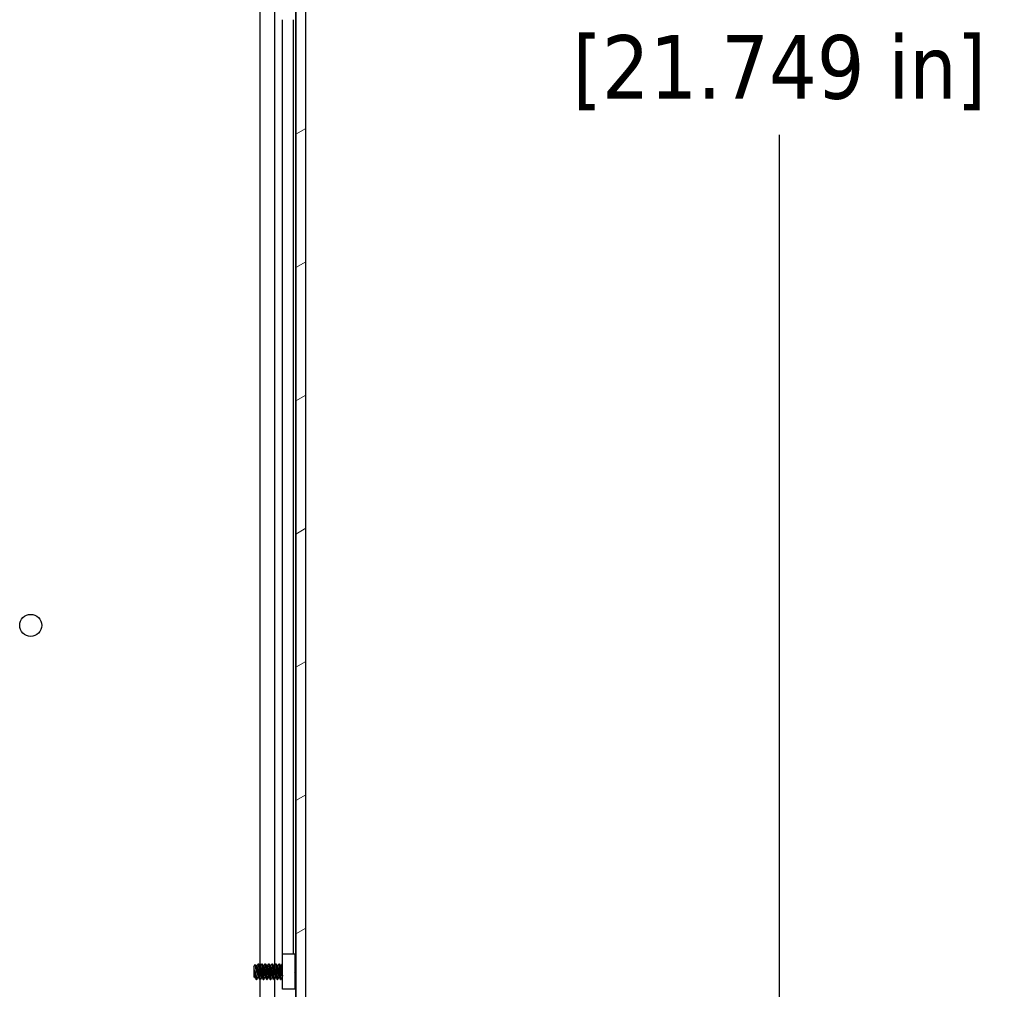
# Model space of a CAD drawing. Header units: millimetres. Extents: x 64 to 1798, y 64 to 1382.
# Tile 52 of 76: x 1000 to 1181, y 572 to 750. Entities that reach past the tile are written whole.
import ezdxf

# ---------------------------------------------------------------- set-up
doc = ezdxf.new("R2010")
doc.units = ezdxf.units.MM
doc.header["$LTSCALE"] = 6.666667
for name, color, linetype, lineweight in [('Dimension (ANSI)', 7, 'Continuous', 25), ('Hatch (ANSI)', 7, 'Continuous', 18), ('Visible (ANSI)', 7, 'Continuous', 25)]:
    doc.layers.add(name, color=color, linetype=linetype, lineweight=lineweight)
doc.styles.add('Note Text (ANSI)', font='tahoma.ttf')
doc.dimstyles.new('Default - mm (ANSI)', dxfattribs={"dimscale": 6.666667, "dimtxt": 1.75, "dimasz": 1.5, "dimexe": 2, "dimexo": 1, "dimgap": 0.8, "dimtad": 0, "dimtih": 1, "dimtoh": 1, "dimrnd": 1e-08, "dimzin": 0, "dimdsep": 46, "dimtxsty": 'Note Text (ANSI)', "dimblk": 'Filled-2', "dimcen": 0.09, "dimdle": 10, "dimclrd": 256, "dimclre": 256, "dimclrt": 256, "dimadec": 1, "dimazin": 0, "dimtfac": 1.741714, "dimtofl": 0, "dimtmove": 0, "dimatfit": 3, "dimldrblk": 'Filled-1', "dimfxl": 1, "dimtolj": 1, "dimtzin": 0, "dimlwd": -1, "dimlwe": -1, "dimarcsym": 0})

# ---------------------------------------------------------------- blocks, each defined once
blk = doc.blocks.new('Filled-2')
at = {"color": 0}
for p, q in [((0, 0), (-1, 0.167)), ((-1, 0.167), (-1, -0.167)), ((-1, 0), (0, 0)), ((-1, -0.167), (0, 0))]:
    blk.add_line(p, q, dxfattribs=at)
at = {"color": 0, "flags": 128}
blk.add_lwpolyline([(-1, -0.167), (0, 0), (-1, 0.167), (-1, -0.167)], dxfattribs=at)
at = {"color": 0}
blk.add_solid([(-1, -0.167), (0, 0), (-1, 0.167), (-1, -0.167)], dxfattribs=at)
blk = doc.blocks.new('*D11')
at = {"layer": 'Defpoints', "color": 0, "transparency": 16777216}
for p in [(1044.53, 1029.48), (1139.68, 1029.48), (1044.53, 477.05)]:
    blk.add_point(p, dxfattribs=at)
at = {"layer": 'Dimension (ANSI)', "transparency": 16777216}
for p, q in [((1051.2, 1029.48), (1153.01, 1029.48)), ((1139.68, 1019.48), (1139.68, 777.64)), ((1139.68, 487.05), (1139.68, 728.89)), ((1051.2, 477.05), (1153.01, 477.05))]:
    blk.add_line(p, q, dxfattribs=at)
at = {"layer": 'Dimension (ANSI)', "transparency": 16777216, "xscale": 10, "yscale": 10, "zscale": 10}
for p, rotation in [((1139.68, 1029.48), 90), ((1139.68, 477.05), 270)]:
    blk.add_blockref('Filled-2', p, dxfattribs=dict(at, rotation=rotation))
at = {"layer": 'Dimension (ANSI)', "transparency": 16777216, "char_height": 11.6667, "attachment_point": 5, "style": 'Note Text (ANSI)'}
for s, insert in [('\\A1; 552.43 mm', (1139.68, 764.67)), ('\\A1;[21.749 in]', (1139.68, 740.3))]:
    blk.add_mtext(s, dxfattribs=dict(at, insert=insert))
blk = doc.blocks.new('Filled-1')
at = {"color": 0}
for p, q in [((0, 0), (-1, 0.333)), ((-1, 0.333), (-1, -0.333)), ((-1, 0), (0, 0)), ((-1, -0.333), (0, 0))]:
    blk.add_line(p, q, dxfattribs=at)
at = {"color": 0, "flags": 128}
blk.add_lwpolyline([(-1, -0.333), (0, 0), (-1, 0.333), (-1, -0.333)], dxfattribs=at)
at = {"color": 0}
blk.add_solid([(-1, -0.333), (0, 0), (-1, 0.333), (-1, -0.333)], dxfattribs=at)

msp = doc.modelspace()

# ---------------------------------------------------------------- hatches: boundary and pattern name
at = {"layer": 'Hatch (ANSI)'}
h = msp.add_hatch(dxfattribs=at)
h.set_pattern_fill('ANSI31', color=256, scale=169.333333, angle=-15, style=0)
h.set_pattern_definition([(30, (0, 0), (-10.58333, 18.33087), [])])
h.paths.add_polyline_path([(1051.0369, 480.9635), (1052.8403, 480.9635), (1052.8403, 1025.5649), (1051.0369, 1025.5649)])

# ---------------------------------------------------------------- linework, layer by layer
at = {"layer": 'Visible (ANSI)'}
for p, q in [((1051.0369, 1025.5649), (1051.0369, 480.9635)), ((1052.8403, 480.9635), (1052.8403, 1025.5649)), ((1044.4746, 576.457), (1044.4746, 751.8418)), ((1047.1813, 576.7156), (1047.1813, 752.0711)), ((1050.9982, 576.7463), (1050.9982, 751.9821)), ((1048.5852, 578.7142), (1048.5852, 750.0142)), ((1050.6172, 578.7142), (1050.6172, 750.0142)), ((1048.5672, 578.7142), (1050.8672, 578.7142)), ((1048.5672, 572.2142), (1048.5672, 578.7142)), ((1050.8672, 578.7142), (1050.8672, 572.2142)), ((1043.3153, 576.4104), (1043.6383, 576.7334)), ((1043.3153, 576.4104), (1043.3153, 574.5181)), ((1043.8015, 576.457), (1043.8709, 576.457)), ((1044.109, 576.8866), (1044.1884, 576.8866)), ((1044.4365, 576.457), (1044.5059, 576.457)), ((1044.744, 576.8866), (1044.8234, 576.8866)), ((1045.0715, 576.457), (1045.1409, 576.457)), ((1045.379, 576.8866), (1045.4584, 576.8866)), ((1045.7065, 576.457), (1045.7759, 576.457)), ((1046.014, 576.8866), (1046.0934, 576.8866)), ((1046.3415, 576.457), (1046.4109, 576.457)), ((1046.649, 576.8866), (1046.7284, 576.8866)), ((1046.9765, 576.457), (1047.0459, 576.457)), ((1047.284, 576.8866), (1047.3634, 576.8866)), ((1047.6115, 576.457), (1047.6809, 576.457)), ((1047.919, 576.8866), (1047.9984, 576.8866)), ((1048.2465, 576.457), (1048.3159, 576.457)), ((1048.554, 576.8866), (1048.5672, 576.8866)), ((1050.8672, 576.6153), (1051.0369, 576.785)), ((1043.3153, 574.5181), (1043.4341, 574.3993)), ((1043.362, 575.7874), (1043.362, 575.0195)), ((1043.474, 574.4714), (1043.5435, 574.4714)), ((1043.7915, 574.0418), (1043.7915, 574.4677)), ((1044.109, 574.4714), (1044.1785, 574.4714)), ((1044.744, 574.4714), (1044.8135, 574.4714)), ((1045.379, 574.4714), (1045.4485, 574.4714)), ((1046.014, 574.4714), (1046.0835, 574.4714)), ((1046.649, 574.4714), (1046.7185, 574.4714)), ((1047.1813, 490.3742), (1047.1813, 574.2711)), ((1047.284, 574.4714), (1047.3535, 574.4714)), ((1047.919, 574.4714), (1047.9885, 574.4714)), ((1048.554, 574.4714), (1048.5672, 574.4714)), ((1050.9567, 574.2236), (1051.0369, 574.1434)), ((1050.9982, 490.3742), (1050.9982, 574.1821)), ((1043.7915, 574.0418), (1043.8709, 574.0418)), ((1044.4265, 574.0418), (1044.5059, 574.0418)), ((1044.4746, 490.3742), (1044.4746, 574.0418)), ((1045.0615, 574.0418), (1045.1409, 574.0418)), ((1045.6965, 574.0418), (1045.7759, 574.0418)), ((1046.3315, 574.0418), (1046.4109, 574.0418)), ((1046.9665, 574.0418), (1047.0459, 574.0418)), ((1047.6015, 574.0418), (1047.6809, 574.0418)), ((1048.2365, 574.0418), (1048.3159, 574.0418)), ((1050.8672, 572.2142), (1048.5672, 572.2142))]:
    msp.add_line(p, q, dxfattribs=at)
msp.add_circle((1002.4082, 638.9542), 2.0193, dxfattribs=at)
msp.add_ellipse((1048.4705, 575.4642), major_axis=(0, 0.343), ratio=0.10685664, start_param=0.4127074, end_param=2.72888525, dxfattribs=at)
for points, knots in [([(1043.7405, 575.4642), (1043.7337, 575.6225), (1043.7276, 575.7467), (1043.7168, 575.9562), (1043.7108, 576.0631), (1043.6962, 576.2989), (1043.6878, 576.4175), (1043.6759, 576.5578), (1043.6721, 576.5988), (1043.6603, 576.6983), (1043.6516, 576.7333), (1043.6413, 576.7355), (1043.6398, 576.7349), (1043.6383, 576.7334)], [-0.327507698, -0.327507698, -0.327507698, -0.327507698, -0.298679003, -0.298679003, -0.265137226, -0.265137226, -0.218249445, -0.218249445, -0.194983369, -0.194983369, -0.148477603, -0.148477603, -0.140894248, -0.140894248, -0.140894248, -0.140894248]), ([(1048.4558, 575.7784), (1048.4664, 575.8216), (1048.4818, 575.8664), (1048.5201, 575.9456), (1048.542, 575.9813), (1048.5672, 576.0143)], [0, 0, 0, 0, 0.0142453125, 0.0142453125, 0.0267228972, 0.0267228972, 0.0267228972, 0.0267228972]), ([(1043.4458, 574.4037), (1043.4401, 574.3935), (1043.4342, 574.3952), (1043.4194, 574.4295), (1043.4105, 574.4778), (1043.3943, 574.6214), (1043.3877, 574.699), (1043.3756, 574.841), (1043.3688, 574.9271), (1043.362, 575.0195)], [-0.0993809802, -0.0993809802, -0.0993809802, -0.0993809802, -0.0821352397, -0.0821352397, -0.0557038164, -0.0557038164, -0.030124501, -0.030124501, 0, 0, 0, 0]), ([(1043.4354, 575.4642), (1043.4454, 575.412), (1043.4647, 575.3132), (1043.5088, 575.0928), (1043.5272, 575.0019), (1043.5741, 574.7748), (1043.6016, 574.6447), (1043.6618, 574.3754), (1043.6869, 574.2748), (1043.7364, 574.1252), (1043.7642, 574.0691), (1043.7915, 574.0418)], [-0.169469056, -0.169469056, -0.169469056, -0.169469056, -0.142100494, -0.142100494, -0.122546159, -0.122546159, -0.091769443, -0.091769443, -0.050399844, -0.050399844, 0, 0, 0, 0]), ([(1043.7915, 574.4677), (1043.7831, 574.6037), (1043.7743, 574.7606), (1043.7656, 574.9313), (1043.7612, 575.0166), (1043.7569, 575.1039), (1043.7527, 575.1931), (1043.7485, 575.2823), (1043.7443, 575.3741), (1043.7405, 575.4642)], [0, 0, 0, 0, 0.00054045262, 0.00054045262, 0.00054045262, 0.00081067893, 0.00081067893, 0.00081067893, 0.00108090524, 0.00108090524, 0.00108090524, 0.00108090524]), ([(1048.5672, 574.9142), (1048.5528, 574.933), (1048.5395, 574.9527), (1048.5112, 575.0004), (1048.497, 575.0292), (1048.473, 575.0887), (1048.4632, 575.1198), (1048.4558, 575.15)], [0.0124956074, 0.0124956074, 0.0124956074, 0.0124956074, 0.0195994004, 0.0195994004, 0.029259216, 0.029259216, 0.0392505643, 0.0392505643, 0.0392505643, 0.0392505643]), ([(1050.9567, 574.2236), (1050.9488, 574.2316), (1050.9408, 574.2648), (1050.9267, 574.3703), (1050.9195, 574.4482), (1050.9013, 574.686), (1050.8923, 574.8173), (1050.8778, 575.0485), (1050.8724, 575.139), (1050.8672, 575.2313)], [-0.529903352, -0.529903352, -0.529903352, -0.529903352, -0.438646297, -0.438646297, -0.360774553, -0.360774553, -0.293383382, -0.293383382, -0.252937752, -0.252937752, -0.252937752, -0.252937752])]:
    msp.add_open_spline(points, degree=3, knots=knots, dxfattribs=at)
for points in [[(1043.6483, 576.7297), (1043.7025, 576.633), (1043.7567, 576.5363), (1043.8112, 576.4398)], [(1043.861, 576.457), (1043.9393, 576.5959), (1044.0173, 576.735), (1044.0951, 576.8742)], [(1044.2024, 576.8742), (1044.2834, 576.7293), (1044.3646, 576.5844), (1044.4462, 576.4398)], [(1044.496, 576.457), (1044.5743, 576.5959), (1044.6523, 576.735), (1044.7301, 576.8742)], [(1044.8374, 576.8742), (1044.9184, 576.7293), (1044.9996, 576.5844), (1045.0812, 576.4398)], [(1045.131, 576.457), (1045.2093, 576.5959), (1045.2873, 576.735), (1045.3651, 576.8742)], [(1045.4724, 576.8742), (1045.5534, 576.7293), (1045.6346, 576.5844), (1045.7162, 576.4398)], [(1045.766, 576.457), (1045.8443, 576.5959), (1045.9223, 576.735), (1046.0001, 576.8742)], [(1046.1074, 576.8742), (1046.1884, 576.7293), (1046.2696, 576.5844), (1046.3512, 576.4398)], [(1046.401, 576.457), (1046.4793, 576.5959), (1046.5573, 576.735), (1046.6351, 576.8742)], [(1046.7424, 576.8742), (1046.8234, 576.7293), (1046.9046, 576.5844), (1046.9862, 576.4398)], [(1047.036, 576.457), (1047.1143, 576.5959), (1047.1923, 576.735), (1047.2701, 576.8742)], [(1047.3774, 576.8742), (1047.4584, 576.7293), (1047.5396, 576.5844), (1047.6212, 576.4398)], [(1047.671, 576.457), (1047.7493, 576.5959), (1047.8273, 576.735), (1047.9051, 576.8742)], [(1048.0124, 576.8742), (1048.0934, 576.7293), (1048.1746, 576.5844), (1048.2562, 576.4398)], [(1048.306, 576.457), (1048.3843, 576.5959), (1048.4623, 576.735), (1048.5401, 576.8742)], [(1051.0217, 576.7698), (1051.0267, 576.7789), (1051.0318, 576.7879), (1051.0369, 576.797)], [(1043.362, 575.7874), (1043.3886, 575.6886), (1043.4133, 575.5788), (1043.4354, 575.4642)], [(1043.484, 574.4714), (1043.4712, 574.4488), (1043.4585, 574.4262), (1043.4458, 574.4037)], [(1043.7595, 574.0865), (1043.6845, 574.2207), (1043.6093, 574.3548), (1043.5338, 574.4887)], [(1044.119, 574.4714), (1044.0406, 574.3325), (1043.9627, 574.1934), (1043.8849, 574.0543)], [(1044.4126, 574.0543), (1044.3315, 574.1992), (1044.2504, 574.3441), (1044.1688, 574.4887)], [(1044.754, 574.4714), (1044.6756, 574.3325), (1044.5977, 574.1934), (1044.5199, 574.0543)], [(1045.0476, 574.0543), (1044.9665, 574.1992), (1044.8854, 574.3441), (1044.8038, 574.4887)], [(1045.389, 574.4714), (1045.3106, 574.3325), (1045.2327, 574.1934), (1045.1549, 574.0543)], [(1045.6826, 574.0543), (1045.6015, 574.1992), (1045.5204, 574.3441), (1045.4388, 574.4887)], [(1046.024, 574.4714), (1045.9456, 574.3325), (1045.8677, 574.1934), (1045.7899, 574.0543)], [(1046.3176, 574.0543), (1046.2365, 574.1992), (1046.1554, 574.3441), (1046.0738, 574.4887)], [(1046.659, 574.4714), (1046.5806, 574.3325), (1046.5027, 574.1934), (1046.4249, 574.0543)], [(1046.9526, 574.0543), (1046.8715, 574.1992), (1046.7904, 574.3441), (1046.7088, 574.4887)], [(1047.294, 574.4714), (1047.2156, 574.3325), (1047.1377, 574.1934), (1047.0599, 574.0543)], [(1047.5876, 574.0543), (1047.5065, 574.1992), (1047.4254, 574.3441), (1047.3438, 574.4887)], [(1047.929, 574.4714), (1047.8506, 574.3325), (1047.7727, 574.1934), (1047.6949, 574.0543)], [(1048.2226, 574.0543), (1048.1415, 574.1992), (1048.0604, 574.3441), (1047.9788, 574.4887)], [(1048.564, 574.4714), (1048.4856, 574.3325), (1048.4077, 574.1934), (1048.3299, 574.0543)], [(1050.9618, 574.2185), (1050.9311, 574.1638), (1050.9005, 574.109), (1050.8699, 574.0543)]]:
    msp.add_open_spline(points, degree=3, dxfattribs=at)
for points, weights, knots in [([(1043.8112, 576.4398), (1043.8289, 576.4084), (1043.8445, 576.324), (1043.8974, 576.0374), (1043.9503, 575.4642), (1044.0032, 574.891), (1044.0561, 574.6044), (1044.0807, 574.4714), (1044.109, 574.4714)], [0.941196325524, 0.956426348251, 1, 0.866025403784, 1, 0.866025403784, 1, 0.933012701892, 0.933012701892], [0.0799454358, 0.0799454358, 0.0799454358, 0.0833333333, 0.0833333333, 0.09375, 0.09375, 0.1041666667, 0.1041666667, 0.109375, 0.109375, 0.109375]), ([(1043.8709, 576.457), (1043.8993, 576.457), (1043.9238, 576.324), (1043.9768, 576.0374), (1044.0297, 575.4642), (1044.0826, 574.891), (1044.1355, 574.6044), (1044.1511, 574.52), (1044.1688, 574.4887)], [0.933012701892, 0.933012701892, 1, 0.866025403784, 1, 0.866025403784, 1, 0.956426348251, 0.941196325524], [0.078125, 0.078125, 0.078125, 0.0833333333, 0.0833333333, 0.09375, 0.09375, 0.1041666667, 0.1041666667, 0.1075545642, 0.1075545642, 0.1075545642]), ([(1044.0951, 576.8742), (1044.1308, 576.938), (1044.162, 576.6961), (1044.2149, 576.2855), (1044.2678, 575.4642)], [0.937106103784, 0.916453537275, 1, 0.866025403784, 1], [0.0768375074, 0.0768375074, 0.0768375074, 0.0833333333, 0.0833333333, 0.09375, 0.09375, 0.09375]), ([(1044.1884, 576.8866), (1044.2168, 576.8866), (1044.2413, 576.6961), (1044.2943, 576.2855), (1044.3472, 575.4642)], [0.933012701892, 0.933012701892, 1, 0.866025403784, 1], [0.140625, 0.140625, 0.140625, 0.1458333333, 0.1458333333, 0.15625, 0.15625, 0.15625]), ([(1044.4462, 576.4398), (1044.4639, 576.4084), (1044.4795, 576.324), (1044.5324, 576.0374), (1044.5853, 575.4642), (1044.6382, 574.891), (1044.6911, 574.6044), (1044.7157, 574.4714), (1044.744, 574.4714)], [0.941196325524, 0.956426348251, 1, 0.866025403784, 1, 0.866025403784, 1, 0.933012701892, 0.933012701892], [0.1424454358, 0.1424454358, 0.1424454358, 0.1458333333, 0.1458333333, 0.15625, 0.15625, 0.1666666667, 0.1666666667, 0.171875, 0.171875, 0.171875]), ([(1044.5059, 576.457), (1044.5343, 576.457), (1044.5588, 576.324), (1044.6118, 576.0374), (1044.6647, 575.4642), (1044.7176, 574.891), (1044.7705, 574.6044), (1044.7861, 574.52), (1044.8038, 574.4887)], [0.933012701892, 0.933012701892, 1, 0.866025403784, 1, 0.866025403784, 1, 0.956426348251, 0.941196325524], [0.140625, 0.140625, 0.140625, 0.1458333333, 0.1458333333, 0.15625, 0.15625, 0.1666666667, 0.1666666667, 0.1700545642, 0.1700545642, 0.1700545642]), ([(1044.7301, 576.8742), (1044.7658, 576.938), (1044.797, 576.6961), (1044.8499, 576.2855), (1044.9028, 575.4642)], [0.937106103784, 0.916453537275, 1, 0.866025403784, 1], [0.1393375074, 0.1393375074, 0.1393375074, 0.1458333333, 0.1458333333, 0.15625, 0.15625, 0.15625]), ([(1044.8234, 576.8866), (1044.8518, 576.8866), (1044.8763, 576.6961), (1044.9293, 576.2855), (1044.9822, 575.4642)], [0.933012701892, 0.933012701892, 1, 0.866025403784, 1], [0.203125, 0.203125, 0.203125, 0.2083333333, 0.2083333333, 0.21875, 0.21875, 0.21875]), ([(1045.0812, 576.4398), (1045.0989, 576.4084), (1045.1145, 576.324), (1045.1674, 576.0374), (1045.2203, 575.4642), (1045.2732, 574.891), (1045.3261, 574.6044), (1045.3507, 574.4714), (1045.379, 574.4714)], [0.941196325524, 0.956426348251, 1, 0.866025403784, 1, 0.866025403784, 1, 0.933012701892, 0.933012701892], [0.2049454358, 0.2049454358, 0.2049454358, 0.2083333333, 0.2083333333, 0.21875, 0.21875, 0.2291666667, 0.2291666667, 0.234375, 0.234375, 0.234375]), ([(1045.1409, 576.457), (1045.1693, 576.457), (1045.1938, 576.324), (1045.2468, 576.0374), (1045.2997, 575.4642), (1045.3526, 574.891), (1045.4055, 574.6044), (1045.4211, 574.52), (1045.4388, 574.4887)], [0.933012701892, 0.933012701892, 1, 0.866025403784, 1, 0.866025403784, 1, 0.956426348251, 0.941196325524], [0.203125, 0.203125, 0.203125, 0.2083333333, 0.2083333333, 0.21875, 0.21875, 0.2291666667, 0.2291666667, 0.2325545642, 0.2325545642, 0.2325545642]), ([(1045.3651, 576.8742), (1045.4008, 576.938), (1045.432, 576.6961), (1045.4849, 576.2855), (1045.5378, 575.4642)], [0.937106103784, 0.916453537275, 1, 0.866025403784, 1], [0.2018375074, 0.2018375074, 0.2018375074, 0.2083333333, 0.2083333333, 0.21875, 0.21875, 0.21875]), ([(1045.4584, 576.8866), (1045.4868, 576.8866), (1045.5113, 576.6961), (1045.5643, 576.2855), (1045.6172, 575.4642)], [0.933012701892, 0.933012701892, 1, 0.866025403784, 1], [0.265625, 0.265625, 0.265625, 0.2708333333, 0.2708333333, 0.28125, 0.28125, 0.28125]), ([(1045.7162, 576.4398), (1045.7339, 576.4084), (1045.7495, 576.324), (1045.8024, 576.0374), (1045.8553, 575.4642), (1045.9082, 574.891), (1045.9611, 574.6044), (1045.9857, 574.4714), (1046.014, 574.4714)], [0.941196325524, 0.956426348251, 1, 0.866025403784, 1, 0.866025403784, 1, 0.933012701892, 0.933012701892], [0.2674454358, 0.2674454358, 0.2674454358, 0.2708333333, 0.2708333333, 0.28125, 0.28125, 0.2916666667, 0.2916666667, 0.296875, 0.296875, 0.296875]), ([(1045.7759, 576.457), (1045.8043, 576.457), (1045.8288, 576.324), (1045.8818, 576.0374), (1045.9347, 575.4642), (1045.9876, 574.891), (1046.0405, 574.6044), (1046.0561, 574.52), (1046.0738, 574.4887)], [0.933012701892, 0.933012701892, 1, 0.866025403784, 1, 0.866025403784, 1, 0.956426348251, 0.941196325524], [0.265625, 0.265625, 0.265625, 0.2708333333, 0.2708333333, 0.28125, 0.28125, 0.2916666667, 0.2916666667, 0.2950545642, 0.2950545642, 0.2950545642]), ([(1046.0001, 576.8742), (1046.0358, 576.938), (1046.067, 576.6961), (1046.1199, 576.2855), (1046.1728, 575.4642)], [0.937106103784, 0.916453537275, 1, 0.866025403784, 1], [0.2643375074, 0.2643375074, 0.2643375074, 0.2708333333, 0.2708333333, 0.28125, 0.28125, 0.28125]), ([(1046.0934, 576.8866), (1046.1218, 576.8866), (1046.1463, 576.6961), (1046.1993, 576.2855), (1046.2522, 575.4642)], [0.933012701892, 0.933012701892, 1, 0.866025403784, 1], [0.328125, 0.328125, 0.328125, 0.3333333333, 0.3333333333, 0.34375, 0.34375, 0.34375]), ([(1046.3512, 576.4398), (1046.3689, 576.4084), (1046.3845, 576.324), (1046.4374, 576.0374), (1046.4903, 575.4642), (1046.5432, 574.891), (1046.5961, 574.6044), (1046.6207, 574.4714), (1046.649, 574.4714)], [0.941196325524, 0.956426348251, 1, 0.866025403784, 1, 0.866025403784, 1, 0.933012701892, 0.933012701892], [0.3299454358, 0.3299454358, 0.3299454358, 0.3333333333, 0.3333333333, 0.34375, 0.34375, 0.3541666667, 0.3541666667, 0.359375, 0.359375, 0.359375]), ([(1046.4109, 576.457), (1046.4393, 576.457), (1046.4638, 576.324), (1046.5168, 576.0374), (1046.5697, 575.4642), (1046.6226, 574.891), (1046.6755, 574.6044), (1046.6911, 574.52), (1046.7088, 574.4887)], [0.933012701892, 0.933012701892, 1, 0.866025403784, 1, 0.866025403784, 1, 0.956426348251, 0.941196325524], [0.328125, 0.328125, 0.328125, 0.3333333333, 0.3333333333, 0.34375, 0.34375, 0.3541666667, 0.3541666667, 0.3575545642, 0.3575545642, 0.3575545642]), ([(1046.6351, 576.8742), (1046.6708, 576.938), (1046.702, 576.6961), (1046.7549, 576.2855), (1046.8078, 575.4642)], [0.937106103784, 0.916453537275, 1, 0.866025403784, 1], [0.3268375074, 0.3268375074, 0.3268375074, 0.3333333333, 0.3333333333, 0.34375, 0.34375, 0.34375]), ([(1046.7284, 576.8866), (1046.7568, 576.8866), (1046.7813, 576.6961), (1046.8343, 576.2855), (1046.8872, 575.4642)], [0.933012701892, 0.933012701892, 1, 0.866025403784, 1], [0.390625, 0.390625, 0.390625, 0.3958333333, 0.3958333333, 0.40625, 0.40625, 0.40625]), ([(1046.9862, 576.4398), (1047.0039, 576.4084), (1047.0195, 576.324), (1047.0724, 576.0374), (1047.1253, 575.4642), (1047.1782, 574.891), (1047.2311, 574.6044), (1047.2557, 574.4714), (1047.284, 574.4714)], [0.941196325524, 0.956426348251, 1, 0.866025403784, 1, 0.866025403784, 1, 0.933012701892, 0.933012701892], [0.3924454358, 0.3924454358, 0.3924454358, 0.3958333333, 0.3958333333, 0.40625, 0.40625, 0.4166666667, 0.4166666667, 0.421875, 0.421875, 0.421875]), ([(1047.0459, 576.457), (1047.0743, 576.457), (1047.0988, 576.324), (1047.1518, 576.0374), (1047.2047, 575.4642), (1047.2576, 574.891), (1047.3105, 574.6044), (1047.3261, 574.52), (1047.3438, 574.4887)], [0.933012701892, 0.933012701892, 1, 0.866025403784, 1, 0.866025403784, 1, 0.956426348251, 0.941196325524], [0.390625, 0.390625, 0.390625, 0.3958333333, 0.3958333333, 0.40625, 0.40625, 0.4166666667, 0.4166666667, 0.4200545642, 0.4200545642, 0.4200545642]), ([(1047.2701, 576.8742), (1047.3058, 576.938), (1047.337, 576.6961), (1047.3899, 576.2855), (1047.4428, 575.4642)], [0.937106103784, 0.916453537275, 1, 0.866025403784, 1], [0.3893375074, 0.3893375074, 0.3893375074, 0.3958333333, 0.3958333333, 0.40625, 0.40625, 0.40625]), ([(1047.3634, 576.8866), (1047.3918, 576.8866), (1047.4163, 576.6961), (1047.4693, 576.2855), (1047.5222, 575.4642)], [0.933012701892, 0.933012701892, 1, 0.866025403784, 1], [0.453125, 0.453125, 0.453125, 0.4583333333, 0.4583333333, 0.46875, 0.46875, 0.46875]), ([(1047.6212, 576.4398), (1047.6389, 576.4084), (1047.6545, 576.324), (1047.7074, 576.0374), (1047.7603, 575.4642), (1047.8132, 574.891), (1047.8661, 574.6044), (1047.8907, 574.4714), (1047.919, 574.4714)], [0.941196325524, 0.956426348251, 1, 0.866025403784, 1, 0.866025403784, 1, 0.933012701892, 0.933012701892], [0.4549454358, 0.4549454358, 0.4549454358, 0.4583333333, 0.4583333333, 0.46875, 0.46875, 0.4791666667, 0.4791666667, 0.484375, 0.484375, 0.484375]), ([(1047.6809, 576.457), (1047.7093, 576.457), (1047.7338, 576.324), (1047.7868, 576.0374), (1047.8397, 575.4642), (1047.8926, 574.891), (1047.9455, 574.6044), (1047.9611, 574.52), (1047.9788, 574.4887)], [0.933012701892, 0.933012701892, 1, 0.866025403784, 1, 0.866025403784, 1, 0.956426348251, 0.941196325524], [0.453125, 0.453125, 0.453125, 0.4583333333, 0.4583333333, 0.46875, 0.46875, 0.4791666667, 0.4791666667, 0.4825545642, 0.4825545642, 0.4825545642]), ([(1047.9051, 576.8742), (1047.9408, 576.938), (1047.972, 576.6961), (1048.0249, 576.2855), (1048.0778, 575.4642)], [0.937106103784, 0.916453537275, 1, 0.866025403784, 1], [0.4518375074, 0.4518375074, 0.4518375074, 0.4583333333, 0.4583333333, 0.46875, 0.46875, 0.46875]), ([(1047.9984, 576.8866), (1048.0268, 576.8866), (1048.0513, 576.6961), (1048.1043, 576.2855), (1048.1572, 575.4642)], [0.933012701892, 0.933012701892, 1, 0.866025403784, 1], [0.515625, 0.515625, 0.515625, 0.5208333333, 0.5208333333, 0.53125, 0.53125, 0.53125]), ([(1048.2562, 576.4398), (1048.2739, 576.4084), (1048.2895, 576.324), (1048.3424, 576.0374), (1048.3953, 575.4642), (1048.4482, 574.891), (1048.5011, 574.6044), (1048.5257, 574.4714), (1048.554, 574.4714)], [0.941196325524, 0.956426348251, 1, 0.866025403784, 1, 0.866025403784, 1, 0.933012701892, 0.933012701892], [0.5174454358, 0.5174454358, 0.5174454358, 0.5208333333, 0.5208333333, 0.53125, 0.53125, 0.5416666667, 0.5416666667, 0.546875, 0.546875, 0.546875]), ([(1048.3159, 576.457), (1048.3443, 576.457), (1048.3688, 576.324), (1048.4061, 576.1221), (1048.4478, 575.7334)], [0.933012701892, 0.933012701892, 1, 0.901722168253, 0.947628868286], [0.515625, 0.515625, 0.515625, 0.5208333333, 0.5208333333, 0.5284745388, 0.5284745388, 0.5284745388]), ([(1043.362, 575.7874), (1043.3793, 575.6303), (1043.3947, 575.4642), (1043.4476, 574.891), (1043.5005, 574.6044), (1043.5161, 574.52), (1043.5338, 574.4887)], [0.941670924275, 0.957095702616, 1, 0.866025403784, 1, 0.956426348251, 0.941196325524], [0.0279141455, 0.0279141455, 0.0279141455, 0.03125, 0.03125, 0.0416666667, 0.0416666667, 0.0450545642, 0.0450545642, 0.0450545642]), ([(1043.362, 575.0195), (1043.3936, 574.7533), (1043.4211, 574.6044), (1043.4457, 574.4714), (1043.474, 574.4714)], [0.933829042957, 0.925617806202, 1, 0.933012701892, 0.933012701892], [0.0358833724, 0.0358833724, 0.0358833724, 0.0416666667, 0.0416666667, 0.046875, 0.046875, 0.046875]), ([(1043.7915, 574.4677), (1043.8055, 574.3293), (1043.818, 574.2324), (1043.8492, 573.9904), (1043.8849, 574.0543)], [0.948065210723, 0.96476686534, 1, 0.916453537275, 0.937106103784], [0.10142725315, 0.10142725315, 0.10142725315, 0.10416666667, 0.10416666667, 0.11066249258, 0.11066249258, 0.11066249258]), ([(1044.2678, 575.4642), (1044.3207, 574.643), (1044.3736, 574.2324), (1044.3982, 574.0418), (1044.4265, 574.0418)], [1, 0.866025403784, 1, 0.933012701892, 0.933012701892], [0.09375, 0.09375, 0.09375, 0.1041666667, 0.1041666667, 0.109375, 0.109375, 0.109375]), ([(1044.3472, 575.4642), (1044.4001, 574.643), (1044.453, 574.2324), (1044.4842, 573.9904), (1044.5199, 574.0543)], [1, 0.866025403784, 1, 0.916453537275, 0.937106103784], [0.15625, 0.15625, 0.15625, 0.1666666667, 0.1666666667, 0.1731624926, 0.1731624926, 0.1731624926]), ([(1044.9028, 575.4642), (1044.9557, 574.643), (1045.0086, 574.2324), (1045.0332, 574.0418), (1045.0615, 574.0418)], [1, 0.866025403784, 1, 0.933012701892, 0.933012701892], [0.15625, 0.15625, 0.15625, 0.1666666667, 0.1666666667, 0.171875, 0.171875, 0.171875]), ([(1044.9822, 575.4642), (1045.0351, 574.643), (1045.088, 574.2324), (1045.1192, 573.9904), (1045.1549, 574.0543)], [1, 0.866025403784, 1, 0.916453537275, 0.937106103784], [0.21875, 0.21875, 0.21875, 0.2291666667, 0.2291666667, 0.2356624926, 0.2356624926, 0.2356624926]), ([(1045.5378, 575.4642), (1045.5907, 574.643), (1045.6436, 574.2324), (1045.6682, 574.0418), (1045.6965, 574.0418)], [1, 0.866025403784, 1, 0.933012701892, 0.933012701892], [0.21875, 0.21875, 0.21875, 0.2291666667, 0.2291666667, 0.234375, 0.234375, 0.234375]), ([(1045.6172, 575.4642), (1045.6701, 574.643), (1045.723, 574.2324), (1045.7542, 573.9904), (1045.7899, 574.0543)], [1, 0.866025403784, 1, 0.916453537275, 0.937106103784], [0.28125, 0.28125, 0.28125, 0.2916666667, 0.2916666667, 0.2981624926, 0.2981624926, 0.2981624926]), ([(1046.1728, 575.4642), (1046.2257, 574.643), (1046.2786, 574.2324), (1046.3032, 574.0418), (1046.3315, 574.0418)], [1, 0.866025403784, 1, 0.933012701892, 0.933012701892], [0.28125, 0.28125, 0.28125, 0.2916666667, 0.2916666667, 0.296875, 0.296875, 0.296875]), ([(1046.2522, 575.4642), (1046.3051, 574.643), (1046.358, 574.2324), (1046.3892, 573.9904), (1046.4249, 574.0543)], [1, 0.866025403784, 1, 0.916453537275, 0.937106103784], [0.34375, 0.34375, 0.34375, 0.3541666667, 0.3541666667, 0.3606624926, 0.3606624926, 0.3606624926]), ([(1046.8078, 575.4642), (1046.8607, 574.643), (1046.9136, 574.2324), (1046.9382, 574.0418), (1046.9665, 574.0418)], [1, 0.866025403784, 1, 0.933012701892, 0.933012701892], [0.34375, 0.34375, 0.34375, 0.3541666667, 0.3541666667, 0.359375, 0.359375, 0.359375]), ([(1046.8872, 575.4642), (1046.9401, 574.643), (1046.993, 574.2324), (1047.0242, 573.9904), (1047.0599, 574.0543)], [1, 0.866025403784, 1, 0.916453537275, 0.937106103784], [0.40625, 0.40625, 0.40625, 0.4166666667, 0.4166666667, 0.4231624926, 0.4231624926, 0.4231624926]), ([(1047.4428, 575.4642), (1047.4957, 574.643), (1047.5486, 574.2324), (1047.5732, 574.0418), (1047.6015, 574.0418)], [1, 0.866025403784, 1, 0.933012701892, 0.933012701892], [0.40625, 0.40625, 0.40625, 0.4166666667, 0.4166666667, 0.421875, 0.421875, 0.421875]), ([(1047.5222, 575.4642), (1047.5751, 574.643), (1047.628, 574.2324), (1047.6592, 573.9904), (1047.6949, 574.0543)], [1, 0.866025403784, 1, 0.916453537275, 0.937106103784], [0.46875, 0.46875, 0.46875, 0.4791666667, 0.4791666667, 0.4856624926, 0.4856624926, 0.4856624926]), ([(1048.0778, 575.4642), (1048.1307, 574.643), (1048.1836, 574.2324), (1048.2082, 574.0418), (1048.2365, 574.0418)], [1, 0.866025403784, 1, 0.933012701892, 0.933012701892], [0.46875, 0.46875, 0.46875, 0.4791666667, 0.4791666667, 0.484375, 0.484375, 0.484375]), ([(1048.1572, 575.4642), (1048.2101, 574.643), (1048.263, 574.2324), (1048.2942, 573.9904), (1048.3299, 574.0543)], [1, 0.866025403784, 1, 0.916453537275, 0.937106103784], [0.53125, 0.53125, 0.53125, 0.5416666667, 0.5416666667, 0.5481624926, 0.5481624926, 0.5481624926])]:
    msp.add_rational_spline(points, weights, degree=2, knots=knots, dxfattribs=at)
for points, weights in [([(1048.5401, 576.8742), (1048.5536, 576.8984), (1048.5672, 576.8756)], [0.937106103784, 0.929158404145, 0.936641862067]), ([(1048.5268, 574.974), (1048.5478, 574.8032), (1048.5672, 574.6821)], [0.933024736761, 0.932362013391, 0.968193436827]), ([(1050.8672, 574.0499), (1050.8685, 574.0519), (1050.8699, 574.0543)], [0.935675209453, 0.936314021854, 0.937106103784])]:
    msp.add_rational_spline(points, weights, degree=2, dxfattribs=at)

# ---------------------------------------------------------------- dimensions: what is measured, and where the dimension line sits
at = {"layer": 'Dimension (ANSI)'}
dim = msp.add_linear_dim(base=(1139.6773, 1029.4792), p1=(1044.5309, 477.0492), p2=(1044.5309, 1029.4792), angle=90, text=' <> mm\\X[21.749 in]', dimstyle='Default - mm (ANSI)', override={"dimgap": 0.8, "dimdec": 2, "dimpost": '', "dimtol": 0, "dimlim": 0, "dimtp": 0, "dimtm": 0, "dimtdec": 2, "dimatfit": 1}, dxfattribs=at)
dim.commit()
dim.dimension.update_dxf_attribs({"geometry": '*D11', "text_midpoint": (1139.6773, 753.2642), "dimtype": 160})

doc.saveas('drawing.dxf')
